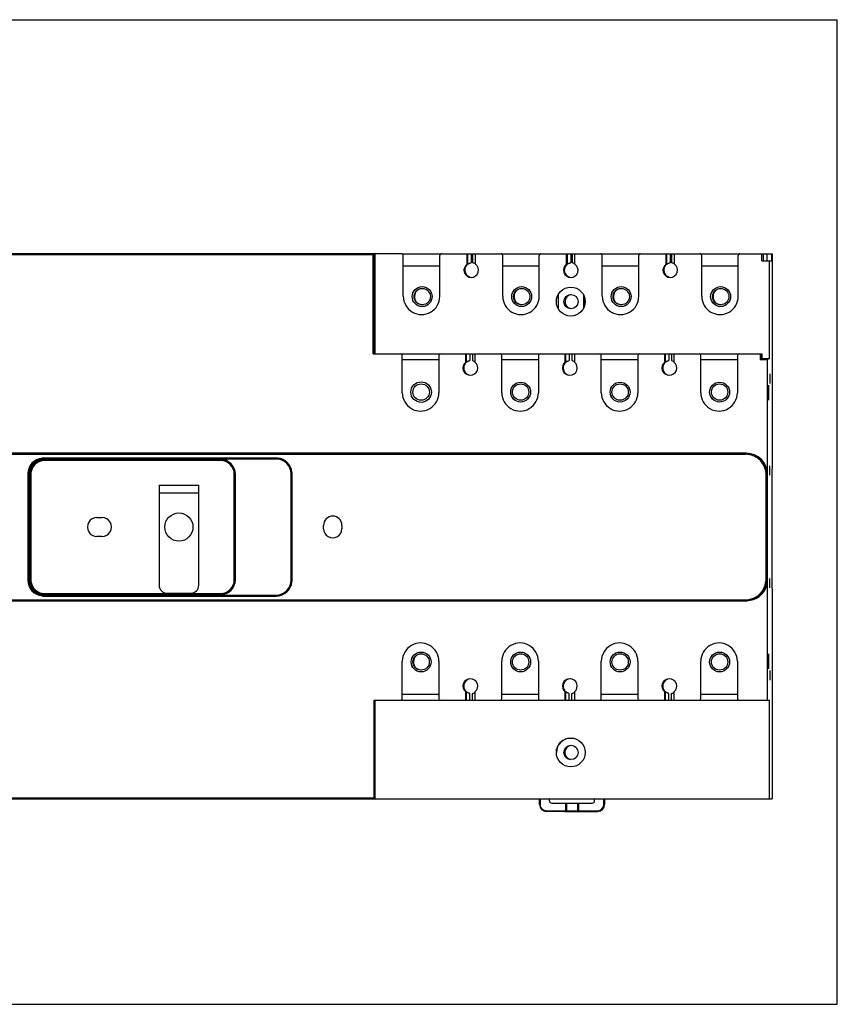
# Model space of a CAD drawing. Header units: millimetres. Extents: x 0 to 420, y 0 to 297.
# Tile 2 of 2: x 173 to 420, y 0 to 297. Entities that reach past the tile are written whole.
import ezdxf

# ---------------------------------------------------------------- set-up
doc = ezdxf.new("R2010")
doc.units = ezdxf.units.MM
doc.header["$LTSCALE"] = 23.1
doc.layers.get('0').update_dxf_attribs({"linetype": 'CONTINUOUS'})

msp = doc.modelspace()

# ---------------------------------------------------------------- linework, layer by layer
at = {"color": 7, "linetype": 'Continuous'}
for p, q in [((0, 297), (420, 297)), ((420, 0), (420, 297)), ((288.64, 226.39), (48.95, 226.39)), ((280.37, 226.09), (280.37, 196.19)), ((280.64, 196.19), (280.64, 226.09)), ((288.66, 226.39), (318.64, 226.39)), ((289.14, 213.57), (289.14, 225.89)), ((300.14, 213.57), (300.14, 225.89)), ((308.39, 223.28), (308.39, 226.39)), ((308.61, 223.28), (308.61, 226.39)), ((310.89, 223.28), (310.89, 226.39)), ((318.66, 226.39), (348.64, 226.39)), ((319.14, 213.57), (319.14, 225.89)), ((330.14, 213.57), (330.14, 225.89)), ((338.39, 223.28), (338.39, 226.39)), ((338.61, 223.28), (338.61, 226.39)), ((340.89, 223.28), (340.89, 226.39)), ((348.66, 226.39), (378.64, 226.39)), ((349.14, 213.57), (349.14, 225.89)), ((360.14, 213.57), (360.14, 225.89)), ((368.39, 223.28), (368.39, 226.39)), ((368.61, 223.28), (368.61, 226.39)), ((370.89, 223.28), (370.89, 226.39)), ((378.66, 226.39), (400.38, 226.39)), ((379.14, 213.57), (379.14, 225.89)), ((390.14, 213.57), (390.14, 225.89)), ((397.28, 224.27), (397.28, 226.39)), ((400.12, 226.39), (400.12, 224.27)), ((400.38, 226.39), (400.38, 161.56)), ((308.39, 223.28), (308.61, 223.28)), ((338.39, 223.28), (338.61, 223.28)), ((368.39, 223.28), (368.61, 223.28)), ((397.28, 224.27), (400.12, 224.27)), ((399.54, 194.77), (399.54, 224.27)), ((300.14, 222.69), (289.16, 222.69)), ((330.14, 222.69), (319.16, 222.69)), ((360.14, 222.69), (349.16, 222.69)), ((390.14, 222.69), (379.16, 222.69)), ((335.88, 214.06), (335.88, 209.88)), ((343.51, 213.94), (343.51, 210)), ((343.81, 213.19), (343.81, 210.75)), ((280.06, 196.19), (397.34, 196.19)), ((307.96, 193.72), (307.96, 196.19)), ((308.18, 193.72), (308.18, 196.19)), ((310.76, 196.19), (310.76, 193.72)), ((337.96, 193.72), (337.96, 196.19)), ((338.18, 193.72), (338.18, 196.19)), ((340.76, 196.19), (340.76, 193.72)), ((367.96, 193.72), (367.96, 196.19)), ((368.18, 193.72), (368.18, 196.19)), ((370.76, 196.19), (370.76, 193.72)), ((396.78, 196.19), (396.78, 194.49)), ((397.01, 194.6), (397.01, 196.19)), ((397.09, 194.64), (397.09, 196.19)), ((397.34, 194.77), (397.34, 196.19)), ((288.84, 184.47), (288.84, 195.69)), ((299.88, 194.39), (288.86, 194.39)), ((299.88, 195.69), (299.88, 184.47)), ((307.96, 193.72), (308.18, 193.72)), ((318.84, 184.47), (318.84, 195.69)), ((329.88, 194.39), (318.86, 194.39)), ((329.88, 195.69), (329.88, 184.47)), ((337.96, 193.72), (338.18, 193.72)), ((348.84, 184.47), (348.84, 195.69)), ((359.88, 194.39), (348.86, 194.39)), ((359.88, 195.69), (359.88, 184.47)), ((367.96, 193.72), (368.18, 193.72)), ((378.84, 184.47), (378.84, 195.69)), ((389.88, 194.39), (378.86, 194.39)), ((389.88, 195.69), (389.88, 184.47)), ((396.78, 194.49), (397.01, 194.6)), ((396.78, 194.49), (398.99, 194.49)), ((397.01, 194.64), (397.09, 194.64)), ((397.09, 194.64), (397.34, 194.77)), ((397.34, 194.77), (399.54, 194.77)), ((399.54, 194.77), (398.99, 194.49)), ((398.99, 159.81), (398.99, 194.49)), ((399.72, 190.07), (399.62, 190.07)), ((399.62, 190.07), (399.62, 187.37)), ((399.62, 187.37), (399.72, 187.37)), ((399.72, 187.37), (399.72, 190.07)), ((399.22, 186.22), (399.22, 182.72)), ((399.26, 182.72), (399.26, 186.22)), ((392.59, 166.21), (142.44, 166.21)), ((250.81, 164.48), (180.76, 164.48)), ((181.03, 164.34), (234.03, 164.34)), ((400.29, 161.56), (400.38, 161.56)), ((400.29, 161.56), (400.29, 125.38)), ((176.26, 159.98), (176.26, 127.96)), ((176.56, 128.07), (176.56, 159.87)), ((238.5, 159.87), (238.5, 128.07)), ((255.31, 127.96), (255.31, 159.98)), ((215.51, 156.61), (215.51, 126.39)), ((215.51, 156.61), (227.47, 156.61)), ((227.47, 126.39), (227.47, 156.61)), ((196.78, 146.83), (198.28, 146.83)), ((265.1, 143.47), (265.1, 144.47)), ((270.66, 144.47), (270.66, 143.47)), ((198.28, 141.1), (196.78, 141.1)), ((398.99, 91.75), (398.99, 128.13)), ((400.38, 125.38), (400.29, 125.38)), ((400.38, 125.38), (400.38, 61.97)), ((180.76, 123.46), (250.81, 123.46)), ((234.03, 123.6), (181.03, 123.6)), ((217.91, 123.99), (225.07, 123.99)), ((142.44, 121.73), (392.59, 121.73)), ((399.22, 105.22), (399.22, 101.72)), ((399.26, 101.72), (399.26, 105.22)), ((288.84, 92.25), (288.84, 103.47)), ((299.88, 103.47), (299.88, 92.25)), ((318.84, 92.25), (318.84, 103.47)), ((329.88, 103.47), (329.88, 92.25)), ((348.84, 92.25), (348.84, 103.47)), ((359.88, 103.47), (359.88, 92.25)), ((378.84, 92.25), (378.84, 103.47)), ((389.88, 103.47), (389.88, 92.25)), ((399.72, 100.57), (399.62, 100.57)), ((399.62, 100.57), (399.62, 97.87)), ((399.72, 97.87), (399.72, 100.57)), ((399.62, 97.87), (399.72, 97.87)), ((288.86, 93.55), (299.88, 93.55)), ((308.18, 94.22), (307.96, 94.22)), ((307.96, 91.75), (307.96, 94.22)), ((308.18, 91.75), (308.18, 94.22)), ((310.76, 94.22), (310.76, 91.75)), ((318.86, 93.55), (329.88, 93.55)), ((338.18, 94.22), (337.96, 94.22)), ((337.96, 91.75), (337.96, 94.22)), ((338.18, 91.75), (338.18, 94.22)), ((340.76, 94.22), (340.76, 91.75)), ((348.86, 93.55), (359.88, 93.55)), ((368.18, 94.22), (367.96, 94.22)), ((367.96, 91.75), (367.96, 94.22)), ((368.18, 91.75), (368.18, 94.22)), ((370.76, 94.22), (370.76, 91.75)), ((378.86, 93.55), (389.88, 93.55)), ((280.36, 91.75), (318.34, 91.75)), ((280.36, 62.27), (280.36, 91.75)), ((280.64, 61.97), (280.64, 91.75)), ((318.36, 91.75), (348.34, 91.75)), ((348.36, 91.75), (399.54, 91.75)), ((399.54, 61.97), (399.54, 91.75)), ((169.97, 61.97), (400.38, 61.97)), ((330.22, 60.27), (330.22, 61.97)), ((333.21, 61.37), (333.21, 61.97)), ((333.91, 60.67), (338.01, 60.67)), ((338.01, 60.67), (338.01, 58.37)), ((338.04, 60.67), (346.11, 60.67)), ((342.01, 60.67), (342.01, 58.37)), ((346.81, 61.37), (346.81, 61.97)), ((349.82, 61.97), (349.82, 60.27)), ((337.82, 58.17), (332.32, 58.17)), ((337.84, 58.17), (347.72, 58.17)), ((0, 0), (420, 0))]:
    msp.add_line(p, q, dxfattribs=at)
at = {"color": 9, "linetype": 'Continuous'}
for p, q in [((280.64, 226.09), (48.66, 226.09)), ((280.06, 196.19), (280.06, 226.09)), ((309.62, 226.39), (309.62, 223.66)), ((310.12, 223.66), (310.12, 226.39)), ((339.62, 226.39), (339.62, 223.66)), ((340.12, 223.66), (340.12, 226.39)), ((369.62, 226.39), (369.62, 223.66)), ((370.12, 223.66), (370.12, 226.39)), ((397.73, 224.27), (397.73, 226.39)), ((398.74, 226.39), (398.74, 224.27)), ((309.19, 196.19), (309.19, 194.18)), ((309.99, 196.19), (309.99, 194.18)), ((339.19, 196.19), (339.19, 194.18)), ((339.99, 196.19), (339.99, 194.18)), ((369.19, 196.19), (369.19, 194.18)), ((369.99, 196.19), (369.99, 194.18)), ((142.44, 165.91), (392.42, 165.91)), ((250.81, 164.78), (180.76, 164.78)), ((181.03, 164.1), (181.03, 164.04)), ((234.03, 164.04), (181.03, 164.04)), ((175.96, 159.98), (175.96, 127.96)), ((176.26, 159.98), (175.96, 159.98)), ((176.85, 159.87), (176.56, 159.87)), ((176.85, 159.87), (176.85, 128.07)), ((238.2, 128.07), (238.2, 159.87)), ((238.5, 159.87), (238.2, 159.87)), ((255.61, 159.98), (255.31, 159.98)), ((255.61, 127.96), (255.61, 159.98)), ((398.52, 159.81), (398.99, 159.81)), ((398.52, 128.13), (398.52, 159.81)), ((398.82, 159.81), (398.82, 128.13)), ((227.47, 154.21), (215.51, 154.21)), ((175.96, 127.96), (176.26, 127.96)), ((176.56, 128.07), (176.85, 128.07)), ((238.2, 128.07), (238.5, 128.07)), ((255.31, 127.96), (255.61, 127.96)), ((398.52, 128.13), (398.99, 128.13)), ((142.44, 122.03), (392.41, 122.03)), ((180.76, 123.21), (180.76, 123.16)), ((180.76, 123.16), (250.81, 123.16)), ((181.03, 123.9), (234.03, 123.9)), ((392.42, 121.97), (392.42, 122.03)), ((288.86, 103.47), (288.84, 103.47)), ((309.19, 91.75), (309.19, 93.76)), ((309.99, 91.75), (309.99, 93.76)), ((339.19, 91.75), (339.19, 93.76)), ((339.99, 91.75), (339.99, 93.76)), ((369.19, 91.75), (369.19, 93.76)), ((369.99, 91.75), (369.99, 93.76)), ((171.02, 62.27), (280.36, 62.27)), ((330.22, 60.27), (330.42, 60.27)), ((330.42, 61.97), (330.42, 60.27)), ((338.34, 60.67), (338.34, 58.37)), ((341.74, 58.37), (341.74, 60.67)), ((349.61, 60.27), (349.61, 61.97)), ((349.61, 60.27), (349.82, 60.27)), ((332.31, 58.37), (338.01, 58.37)), ((338.04, 58.37), (347.71, 58.37))]:
    msp.add_line(p, q, dxfattribs=at)
at = {"color": 7, "linetype": 'Continuous'}
for centre, radius in [((294.83, 213.47), 3), ((294.85, 213.47), 2.46), ((324.83, 213.47), 3), ((324.85, 213.47), 2.46), ((339.64, 211.97), 4.35), ((339.7, 211.97), 2.15), ((354.83, 213.47), 3), ((354.84, 213.47), 2.46), ((384.82, 213.47), 3), ((384.84, 213.47), 2.46), ((294.52, 184.67), 3.1), ((294.53, 184.67), 2.48), ((324.52, 184.67), 3), ((324.53, 184.67), 2.46), ((354.51, 184.67), 3), ((354.53, 184.67), 2.46), ((384.51, 184.67), 3), ((384.52, 184.67), 2.46), ((294.52, 103.27), 3), ((294.53, 103.27), 2.46), ((324.52, 103.27), 3), ((324.53, 103.27), 2.46), ((354.51, 103.27), 3), ((354.53, 103.27), 2.46), ((384.51, 103.27), 3), ((384.52, 103.27), 2.46), ((339.64, 75.97), 4.35), ((339.7, 75.97), 2.15)]:
    msp.add_circle(centre, radius, dxfattribs=at)
at = {"color": 9, "linetype": 'Continuous'}
for centre, radius, start, end in [((280.07, 226.09), 0.3, 359.9811, 90.0167), ((180.76, 159.98), 4.8, 96.1311, 179.9957), ((180.76, 159.98), 4.5, 95.9972, 174.0049), ((181.03, 159.87), 4.17, 102.1308, 167.8698), ((181.03, 159.85), 4.19, 90.0411, 102.1235), ((180.76, 160), 4.79, 90.0118, 96.1677), ((180.76, 160), 4.48, 90.012, 96.0347), ((234.03, 159.87), 4.47, 0.002, 89.9957), ((234.03, 159.87), 4.17, 0.0032, 89.9945), ((250.81, 160.06), 4.72, 89.3878, 90.0024), ((250.81, 160), 4.78, 83.8259, 89.3773), ((250.81, 159.98), 4.8, 6.1317, 83.8579), ((392.42, 159.81), 6.4, 359.9998, 89.9998), ((392.41, 159.83), 6.09, 84.9003, 89.9941), ((392.42, 159.81), 6.1, 0.0011, 84.9201), ((180.75, 159.98), 4.48, 173.9655, 179.9878), ((181.05, 159.87), 4.19, 167.8758, 179.9589), ((250.82, 159.98), 4.79, 0.0126, 6.1684), ((180.76, 127.96), 4.8, 179.994, 263.8579), ((180.75, 127.96), 4.48, 180.0121, 186.0342), ((181.05, 128.07), 4.19, 180.041, 192.1225), ((234.03, 128.07), 4.47, 270.0043, 359.998), ((234.03, 128.07), 4.17, 270.0055, 359.9968), ((250.83, 127.96), 4.78, 353.8196, 359.9874), ((392.43, 128.13), 6.08, 354.8975, 359.9919), ((180.76, 127.96), 4.5, 185.9949, 264.0026), ((181.03, 128.07), 4.17, 192.1285, 257.8676), ((250.81, 127.95), 4.79, 270.6335, 353.8589), ((392.42, 128.13), 6.1, 271.4818, 354.9213), ((181.03, 128.09), 4.19, 257.8749, 269.9589), ((180.76, 127.93), 4.78, 263.8229, 269.9876), ((180.76, 127.94), 4.48, 263.9651, 269.9878), ((250.81, 127.89), 4.73, 269.9968, 270.6236), ((392.41, 128.08), 6.05, 269.9988, 271.4792), ((347.72, 60.27), 2.1, 270.0011, 0.0011), ((347.72, 60.27), 1.89, 269.9997, 359.9728), ((332.32, 60.26), 1.89, 262.1247, 269.9728)]:
    msp.add_arc(centre, radius, start, end, dxfattribs=at)
at = {"color": 7, "linetype": 'Continuous'}
for centre, radius, start, end in [((288.64, 225.89), 0.5, 359.9861, 90.0117), ((300.64, 225.89), 0.5, 89.9883, 180.0139), ((318.64, 225.89), 0.5, 359.9861, 90.0117), ((330.64, 225.89), 0.5, 89.9883, 180.0139), ((348.64, 225.89), 0.5, 359.9861, 90.0117), ((360.64, 225.89), 0.5, 89.9883, 180.0139), ((378.64, 225.89), 0.5, 359.9861, 90.0117), ((390.64, 225.89), 0.5, 89.9883, 180.0139), ((309.64, 221.47), 2.2, 124.6213, 55.3787), ((309.87, 221.47), 2.2, 117.5475, 255.2081), ((339.64, 221.47), 2.2, 124.6213, 55.3787), ((339.87, 221.47), 2.2, 117.5475, 255.2081), ((369.64, 221.47), 2.2, 124.6213, 55.3787), ((369.87, 221.47), 2.2, 117.5475, 255.2081), ((295, 213.47), 2.46, 93.4123, 260.2448), ((325, 213.47), 2.46, 93.4123, 260.2448), ((339.68, 211.98), 4.34, 145.2111, 151.2339), ((340.06, 211.97), 2.15, 97.6759, 255.2062), ((354.99, 213.47), 2.46, 93.4123, 260.2448), ((384.99, 213.47), 2.46, 93.4123, 260.2448), ((294.64, 213.57), 5.5, 179.9995, 0.0003), ((324.64, 213.57), 5.5, 179.9995, 0.0003), ((354.64, 213.57), 5.5, 179.9995, 0.0003), ((384.64, 213.57), 5.5, 179.9995, 0.0003), ((288.34, 195.69), 0.5, 359.9861, 90.0117), ((300.38, 195.69), 0.5, 89.9883, 180.0139), ((318.34, 195.69), 0.5, 359.9861, 90.0117), ((330.38, 195.69), 0.5, 89.9883, 180.0139), ((348.34, 195.69), 0.5, 359.9861, 90.0117), ((360.38, 195.69), 0.5, 89.9883, 180.0139), ((378.34, 195.69), 0.5, 359.9861, 90.0117), ((390.38, 195.69), 0.5, 89.9883, 180.0139), ((309.36, 191.97), 2.24, 128.7323, 51.2677), ((309.59, 191.97), 2.24, 120.4052, 253.6229), ((339.36, 191.97), 2.24, 128.7323, 51.2677), ((339.59, 191.97), 2.24, 120.4052, 253.6229), ((369.36, 191.97), 2.24, 128.7323, 51.2677), ((369.59, 191.97), 2.24, 120.4052, 253.6229), ((294.36, 184.47), 5.52, 179.9995, 0.0003), ((324.36, 184.47), 5.52, 179.9995, 0.0003), ((354.36, 184.47), 5.52, 179.9995, 0.0003), ((384.36, 184.47), 5.52, 179.9995, 0.0003), ((180.79, 159.98), 4.5, 96.1348, 173.8674), ((181.03, 159.87), 4.47, 92.9335, 174.0037), ((181.03, 159.91), 4.43, 90.0034, 92.9652), ((234.06, 159.87), 4.47, 0.0032, 89.9945), ((250.81, 159.98), 4.5, 0.0033, 89.9969), ((180.78, 159.98), 4.48, 173.828, 179.9864), ((181.01, 159.87), 4.46, 173.9656, 179.9872), ((180.78, 127.96), 4.48, 180.0133, 186.1719), ((180.97, 128.07), 4.41, 180.0006, 181.2645), ((181.03, 128.07), 4.47, 181.2461, 264.0007), ((234.06, 128.07), 4.47, 270.0055, 359.9968), ((250.81, 127.96), 4.5, 270.0025, 359.9968), ((392.42, 128.13), 6.4, 270.0002, 0.0002), ((180.79, 127.96), 4.5, 186.1325, 263.8652), ((217.91, 126.39), 2.4, 180, 270), ((225.07, 126.39), 2.4, 270, 360), ((181.03, 128.05), 4.46, 263.9652, 269.9872), ((294.36, 103.47), 5.52, 0.0001, 180.0003), ((324.36, 103.47), 5.52, 0.0001, 180.0003), ((354.36, 103.47), 5.52, 0.0001, 180.0003), ((384.36, 103.47), 5.52, 0.0001, 180.0003), ((294.68, 103.27), 2.46, 93.4489, 260.2448), ((309.36, 95.97), 2.24, 308.7323, 231.2677), ((309.59, 95.97), 2.24, 93.5926, 219.818), ((339.36, 95.97), 2.24, 308.7323, 231.2677), ((339.59, 95.97), 2.24, 93.5926, 219.818), ((369.36, 95.97), 2.24, 308.7323, 231.2677), ((369.59, 95.97), 2.24, 93.5926, 219.818), ((288.34, 92.25), 0.5, 269.9883, 0.0139), ((300.38, 92.25), 0.5, 179.9861, 270.0117), ((309.6, 95.95), 2.22, 280.3494, 290.2095), ((309.61, 95.92), 2.19, 290.1754, 301.9048), ((318.34, 92.25), 0.5, 269.9883, 0.0139), ((330.38, 92.25), 0.5, 179.9861, 270.0117), ((339.59, 95.95), 2.22, 280.3494, 290.2095), ((339.61, 95.92), 2.19, 290.1754, 301.9048), ((348.34, 92.25), 0.5, 269.9883, 0.0139), ((360.38, 92.25), 0.5, 179.9861, 270.0117), ((369.59, 95.95), 2.22, 280.3494, 290.2095), ((369.61, 95.92), 2.19, 290.1754, 301.9048), ((378.34, 92.25), 0.5, 269.9883, 0.0139), ((390.38, 92.25), 0.5, 179.9861, 270.0117), ((339.7, 75.97), 4.35, 90.7756, 179.9974), ((340.01, 75.97), 2.15, 97.6759, 255.2062), ((332.32, 60.27), 2.1, 179.9989, 269.9989), ((333.91, 61.37), 0.7, 180.0019, 269.9959), ((346.11, 61.37), 0.7, 270.0041, 359.9981), ((347.75, 60.27), 2.1, 270.0011, 0.0011)]:
    msp.add_arc(centre, radius, start, end, dxfattribs=at)
for centre, major_axis, ratio, start_param, end_param in [((399.23, 186.22), (0, 0.5), 0.017453, 0, 1.570796), ((399.23, 182.72), (0, 0.5), 0.017453, 1.570796, 3.141593), ((399.25, 182.72), (0, 0.5), 0.017453, -3.141593, -1.570796), ((392.59, 159.81), (6.4, 0), 1, 0, 1.570796), ((196.78, 143.97), (0, 2.87), 0.999962, 0, 3.141593), ((198.28, 143.97), (0, 2.87), 0.999962, -3.141593, 0), ((267.88, 144.47), (0, 2.78), 0.999962, -1.570796, 1.570796), ((267.88, 143.47), (0, 2.78), 0.999962, -4.712389, -1.570796), ((392.59, 128.13), (0, 6.4), 1, 3.230283, 4.712389), ((392.59, 128.13), (6.4, 0), 1, -1.570796, -1.482106), ((399.23, 105.22), (0, 0.5), 0.017453, 0, 1.570796), ((399.23, 101.72), (0, 0.5), 0.017453, 1.570796, 3.141593), ((399.25, 101.72), (0, 0.5), 0.017453, -3.141593, -1.570796)]:
    msp.add_ellipse(centre, major_axis=major_axis, ratio=ratio, start_param=start_param, end_param=end_param, dxfattribs=at)
msp.add_ellipse((221.49, 143.97), major_axis=(0, -4.25), ratio=0.999962, dxfattribs=at)
at = {"color": 9, "linetype": 'Continuous'}
for points, knots in [([(280.06, 226.09), (280.06, 226.12), (280.06, 226.22), (280.06, 226.32), (280.06, 226.38)], [0, 0, 0, 0, 0.346485, 1, 1, 1, 1]), ([(180.76, 164.78), (180.76, 164.74), (180.76, 164.69), (180.76, 164.62), (180.76, 164.57), (180.76, 164.54), (180.76, 164.51), (180.76, 164.49), (180.76, 164.48), (180.76, 164.48)], [0, 0, 0, 0, 0.38213, 0.555601, 0.707103, 0.831405, 0.923605, 0.980498, 1, 1, 1, 1]), ([(181.03, 164.34), (181.03, 164.34), (181.03, 164.33), (181.03, 164.32), (181.03, 164.3), (181.03, 164.26), (181.03, 164.19), (181.03, 164.13), (181.03, 164.1)], [0, 0, 0, 0, 0.018669, 0.073249, 0.162004, 0.282745, 0.604316, 1, 1, 1, 1]), ([(234.03, 164.04), (234.03, 164.08), (234.03, 164.14), (234.03, 164.21), (234.03, 164.25), (234.03, 164.29), (234.03, 164.32), (234.03, 164.33), (234.03, 164.34), (234.03, 164.34)], [0, 0, 0, 0, 0.382139, 0.555613, 0.707117, 0.831419, 0.923617, 0.980505, 1, 1, 1, 1]), ([(250.81, 164.48), (250.81, 164.48), (250.81, 164.49), (250.81, 164.51), (250.81, 164.54), (250.81, 164.57), (250.81, 164.62), (250.81, 164.69), (250.81, 164.74), (250.81, 164.78)], [0, 0, 0, 0, 0.019502, 0.076394, 0.168594, 0.292897, 0.444399, 0.61787, 1, 1, 1, 1]), ([(392.42, 165.91), (392.42, 165.95), (392.42, 166.01), (392.42, 166.08), (392.42, 166.12), (392.42, 166.16), (392.42, 166.19), (392.42, 166.2), (392.42, 166.21), (392.42, 166.21)], [0, 0, 0, 0, 0.382139, 0.555614, 0.707117, 0.83142, 0.923618, 0.980505, 1, 1, 1, 1]), ([(180.76, 123.46), (180.76, 123.46), (180.76, 123.45), (180.76, 123.44), (180.76, 123.41), (180.76, 123.37), (180.76, 123.3), (180.76, 123.24), (180.76, 123.21)], [0, 0, 0, 0, 0.01868, 0.073267, 0.162025, 0.282764, 0.604326, 1, 1, 1, 1]), ([(181.03, 123.9), (181.03, 123.86), (181.03, 123.8), (181.03, 123.73), (181.03, 123.69), (181.03, 123.65), (181.03, 123.62), (181.03, 123.61), (181.03, 123.6), (181.03, 123.6)], [0, 0, 0, 0, 0.382139, 0.555613, 0.707117, 0.831419, 0.923617, 0.980505, 1, 1, 1, 1]), ([(234.03, 123.6), (234.03, 123.6), (234.03, 123.61), (234.03, 123.62), (234.03, 123.65), (234.03, 123.69), (234.03, 123.73), (234.03, 123.8), (234.03, 123.86), (234.03, 123.9)], [0, 0, 0, 0, 0.019495, 0.076383, 0.168581, 0.292883, 0.444387, 0.617861, 1, 1, 1, 1]), ([(250.81, 123.16), (250.81, 123.19), (250.81, 123.25), (250.81, 123.32), (250.81, 123.37), (250.81, 123.4), (250.81, 123.43), (250.81, 123.44), (250.81, 123.46), (250.81, 123.46)], [0, 0, 0, 0, 0.382125, 0.555594, 0.707095, 0.831397, 0.923598, 0.980494, 1, 1, 1, 1]), ([(392.42, 121.73), (392.42, 121.73), (392.42, 121.74), (392.42, 121.75), (392.42, 121.77), (392.42, 121.81), (392.42, 121.88), (392.42, 121.94), (392.42, 121.97)], [0, 0, 0, 0, 0.018669, 0.073248, 0.162004, 0.282745, 0.604317, 1, 1, 1, 1]), ([(332.31, 58.37), (332.31, 58.34), (332.32, 58.3), (332.31, 58.24), (332.32, 58.21), (332.31, 58.19), (332.32, 58.18), (332.32, 58.17), (332.32, 58.17)], [0, 0, 0, 0, 0.382139, 0.707117, 0.831419, 0.923617, 0.980504, 1, 1, 1, 1]), ([(338.34, 58.37), (338.34, 58.34), (338.34, 58.3), (338.34, 58.24), (338.34, 58.21), (338.34, 58.19), (338.34, 58.18), (338.34, 58.17), (338.34, 58.17)], [0, 0, 0, 0, 0.382139, 0.707117, 0.831419, 0.923617, 0.980504, 1, 1, 1, 1]), ([(341.74, 58.17), (341.74, 58.17), (341.74, 58.18), (341.74, 58.19), (341.74, 58.21), (341.74, 58.24), (341.74, 58.3), (341.74, 58.34), (341.74, 58.37)], [0, 0, 0, 0, 0.019496, 0.076383, 0.168581, 0.292883, 0.617861, 1, 1, 1, 1]), ([(347.72, 58.17), (347.71, 58.17), (347.72, 58.18), (347.71, 58.19), (347.72, 58.21), (347.71, 58.24), (347.71, 58.3), (347.71, 58.34), (347.71, 58.37)], [0, 0, 0, 0, 0.019496, 0.076383, 0.168581, 0.292883, 0.617861, 1, 1, 1, 1])]:
    msp.add_open_spline(points, degree=3, knots=knots, dxfattribs=at)
at = {"color": 7, "linetype": 'Continuous'}
msp.add_open_spline([(280.4, 226.38), (280.38, 226.39), (280.36, 226.39), (280.34, 226.39)], degree=3, dxfattribs=at)
for points, knots in [([(280.64, 226.09), (280.64, 226.16), (280.59, 226.29), (280.47, 226.37), (280.4, 226.38)], [0, 0, 0, 0, 0.499436, 1, 1, 1, 1]), ([(308.61, 223.28), (308.61, 223.28), (308.62, 223.29), (308.64, 223.3), (308.66, 223.31), (308.71, 223.34), (308.8, 223.39), (308.92, 223.46), (309.07, 223.52), (309.3, 223.6), (309.49, 223.64), (309.62, 223.66)], [0, 0, 0, 0, 0.006552, 0.024301, 0.052443, 0.090177, 0.190924, 0.319303, 0.469001, 0.635754, 1, 1, 1, 1]), ([(310.12, 223.66), (310.2, 223.65), (310.46, 223.6), (310.72, 223.51), (310.89, 223.42)], [0, 0, 0, 0, 0.280557, 1, 1, 1, 1]), ([(338.61, 223.28), (338.61, 223.28), (338.62, 223.29), (338.64, 223.3), (338.66, 223.31), (338.71, 223.34), (338.8, 223.39), (338.92, 223.46), (339.07, 223.52), (339.3, 223.6), (339.49, 223.64), (339.62, 223.66)], [0, 0, 0, 0, 0.006552, 0.024301, 0.052443, 0.090177, 0.190924, 0.319303, 0.469001, 0.635754, 1, 1, 1, 1]), ([(340.12, 223.66), (340.2, 223.65), (340.46, 223.6), (340.72, 223.51), (340.89, 223.42)], [0, 0, 0, 0, 0.280557, 1, 1, 1, 1]), ([(368.61, 223.28), (368.61, 223.28), (368.62, 223.29), (368.64, 223.3), (368.66, 223.31), (368.71, 223.34), (368.8, 223.39), (368.92, 223.46), (369.07, 223.52), (369.3, 223.6), (369.49, 223.64), (369.62, 223.66)], [0, 0, 0, 0, 0.006552, 0.024301, 0.052443, 0.090177, 0.190924, 0.319303, 0.469001, 0.635754, 1, 1, 1, 1]), ([(370.12, 223.66), (370.19, 223.65), (370.46, 223.6), (370.72, 223.51), (370.89, 223.42)], [0, 0, 0, 0, 0.280557, 1, 1, 1, 1]), ([(308.18, 193.72), (308.18, 193.72), (308.19, 193.73), (308.21, 193.74), (308.23, 193.76), (308.28, 193.79), (308.37, 193.85), (308.49, 193.93), (308.64, 194), (308.87, 194.1), (309.06, 194.15), (309.19, 194.18)], [0, 0, 0, 0, 0.006701, 0.025099, 0.054465, 0.093644, 0.196723, 0.326056, 0.47563, 0.640876, 1, 1, 1, 1]), ([(309.99, 194.18), (310.07, 194.16), (310.34, 194.1), (310.6, 193.98), (310.77, 193.88)], [0, 0, 0, 0, 0.279388, 1, 1, 1, 1]), ([(338.18, 193.72), (338.18, 193.72), (338.19, 193.73), (338.2, 193.74), (338.23, 193.76), (338.28, 193.79), (338.37, 193.85), (338.49, 193.93), (338.63, 194), (338.87, 194.1), (339.06, 194.15), (339.19, 194.18)], [0, 0, 0, 0, 0.006701, 0.025099, 0.054465, 0.093644, 0.196723, 0.326056, 0.47563, 0.640876, 1, 1, 1, 1]), ([(339.99, 194.18), (340.07, 194.16), (340.34, 194.1), (340.6, 193.98), (340.76, 193.88)], [0, 0, 0, 0, 0.279388, 1, 1, 1, 1]), ([(368.18, 193.72), (368.18, 193.72), (368.19, 193.73), (368.2, 193.74), (368.23, 193.76), (368.28, 193.79), (368.36, 193.85), (368.49, 193.93), (368.63, 194), (368.86, 194.1), (369.05, 194.15), (369.19, 194.18)], [0, 0, 0, 0, 0.006701, 0.025099, 0.054465, 0.093644, 0.196723, 0.326056, 0.47563, 0.640876, 1, 1, 1, 1]), ([(369.99, 194.18), (370.07, 194.16), (370.34, 194.1), (370.59, 193.98), (370.76, 193.88)], [0, 0, 0, 0, 0.279388, 1, 1, 1, 1]), ([(399.59, 161.65), (399.58, 161.44), (399.58, 161.01), (399.58, 160.42), (399.59, 159.99), (399.6, 159.74), (399.6, 159.66), (399.6, 159.63)], [0, 0, 0, 0, 0.31225, 0.630095, 0.8788, 0.95797, 1, 1, 1, 1]), ([(399.61, 162.32), (399.6, 162.32), (399.61, 162.3), (399.6, 162.27), (399.6, 162.21), (399.59, 162.13), (399.59, 162.03), (399.59, 161.87), (399.59, 161.74), (399.59, 161.65)], [0, 0, 0, 0, 0.017784, 0.068978, 0.15299, 0.26871, 0.413933, 0.586159, 1, 1, 1, 1]), ([(399.66, 160.29), (399.66, 160.5), (399.67, 160.93), (399.66, 161.52), (399.66, 161.95), (399.65, 162.2), (399.65, 162.28), (399.64, 162.31)], [0, 0, 0, 0, 0.312248, 0.630093, 0.878797, 0.957969, 1, 1, 1, 1]), ([(399.64, 159.62), (399.65, 159.62), (399.64, 159.64), (399.65, 159.67), (399.65, 159.73), (399.65, 159.81), (399.66, 159.9), (399.66, 160.07), (399.66, 160.2), (399.66, 160.29)], [0, 0, 0, 0, 0.017784, 0.068978, 0.15299, 0.26871, 0.413933, 0.586158, 1, 1, 1, 1]), ([(399.61, 128.32), (399.6, 128.32), (399.61, 128.3), (399.6, 128.27), (399.6, 128.21), (399.59, 128.13), (399.59, 128.03), (399.59, 127.87), (399.59, 127.74), (399.59, 127.65)], [0, 0, 0, 0, 0.017784, 0.068978, 0.15299, 0.26871, 0.413933, 0.586159, 1, 1, 1, 1]), ([(399.66, 126.29), (399.66, 126.5), (399.67, 126.93), (399.66, 127.52), (399.66, 127.95), (399.65, 128.2), (399.65, 128.28), (399.64, 128.31)], [0, 0, 0, 0, 0.312248, 0.630093, 0.878797, 0.957969, 1, 1, 1, 1]), ([(399.59, 127.65), (399.58, 127.44), (399.58, 127.01), (399.58, 126.42), (399.59, 125.99), (399.6, 125.74), (399.6, 125.66), (399.6, 125.63)], [0, 0, 0, 0, 0.31225, 0.630095, 0.8788, 0.95797, 1, 1, 1, 1]), ([(399.64, 125.62), (399.65, 125.62), (399.64, 125.64), (399.65, 125.67), (399.65, 125.73), (399.65, 125.81), (399.66, 125.9), (399.66, 126.07), (399.66, 126.2), (399.66, 126.29)], [0, 0, 0, 0, 0.017784, 0.068978, 0.15299, 0.26871, 0.413933, 0.586158, 1, 1, 1, 1]), ([(309.19, 93.76), (309.06, 93.79), (308.87, 93.84), (308.64, 93.94), (308.49, 94.01), (308.37, 94.09), (308.28, 94.14), (308.23, 94.18), (308.21, 94.2), (308.19, 94.21), (308.18, 94.22), (308.18, 94.22)], [0, 0, 0, 0, 0.359117, 0.524362, 0.673937, 0.803271, 0.906353, 0.945533, 0.9749, 0.993299, 1, 1, 1, 1]), ([(339.19, 93.76), (339.06, 93.79), (338.87, 93.84), (338.63, 93.94), (338.49, 94.01), (338.37, 94.09), (338.28, 94.14), (338.23, 94.18), (338.2, 94.2), (338.19, 94.21), (338.18, 94.22), (338.18, 94.22)], [0, 0, 0, 0, 0.359117, 0.524362, 0.673937, 0.803271, 0.906353, 0.945533, 0.9749, 0.993299, 1, 1, 1, 1]), ([(369.19, 93.76), (369.05, 93.79), (368.86, 93.84), (368.63, 93.94), (368.49, 94.01), (368.36, 94.09), (368.28, 94.14), (368.23, 94.18), (368.2, 94.2), (368.19, 94.21), (368.18, 94.22), (368.18, 94.22)], [0, 0, 0, 0, 0.359117, 0.524362, 0.673937, 0.803271, 0.906353, 0.945533, 0.9749, 0.993299, 1, 1, 1, 1]), ([(280.37, 61.97), (280.36, 61.97), (280.37, 61.98), (280.36, 61.99), (280.36, 62.02), (280.36, 62.06), (280.36, 62.1), (280.36, 62.18), (280.36, 62.23), (280.36, 62.27)], [0, 0, 0, 0, 0.019518, 0.07644, 0.168638, 0.292907, 0.444381, 0.617855, 1, 1, 1, 1]), ([(338.01, 58.37), (338.01, 58.31), (337.97, 58.21), (337.86, 58.17), (337.82, 58.17)], [0, 0, 0, 0, 0.553943, 1, 1, 1, 1]), ([(342.01, 58.37), (342.01, 58.31), (342.06, 58.21), (342.17, 58.17), (342.22, 58.17)], [0, 0, 0, 0, 0.551492, 1, 1, 1, 1])]:
    msp.add_open_spline(points, degree=3, knots=knots, dxfattribs=at)
at = {"color": 9, "linetype": 'Continuous'}
for points in [[(330.67, 59.32), (330.51, 59.6), (330.42, 59.94), (330.42, 60.27)], [(331.36, 58.63), (331.08, 58.79), (330.83, 59.03), (330.67, 59.32)], [(332.06, 58.39), (331.81, 58.42), (331.57, 58.5), (331.36, 58.63)]]:
    msp.add_open_spline(points, degree=3, dxfattribs=at)

doc.saveas('drawing.dxf')
